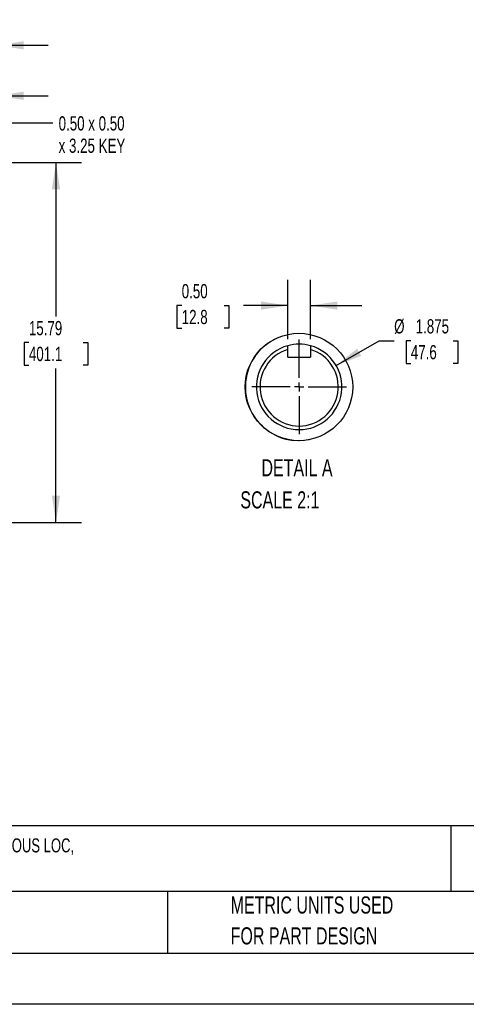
# Model space of a CAD drawing. Header units: inches. Extents: x 0 to 99, y 0 to 76.5.
# Tile 3 of 13: x 36.3 to 55.9, y 0 to 43.2. Entities that reach past the tile are written whole.
import ezdxf

# ---------------------------------------------------------------- set-up
doc = ezdxf.new("R2010")
doc.units = ezdxf.units.IN
doc.header["$LTSCALE"] = 9
doc.header["$MEASUREMENT"] = 0
doc.linetypes.add('CENTERX2', pattern=[0.8, 0.5, -0.1, 0.1, -0.1])
doc.layers.add('CENTER', color=40, linetype='CENTERX2')
doc.layers.add('SLD-DEFPOINTS', color=7, linetype='Continuous')
doc.layers.add('DIMENSIONS', color=140, linetype='Continuous', lineweight=25)
doc.layers.add('TEXT', color=140, linetype='Continuous', lineweight=25)
doc.styles.add('SLDTEXTSTYLE0', font='TXT', dxfattribs={"width": 0.7})
doc.dimstyles.new('SLDDIMSTYLE2', dxfattribs={"dimtxt": 0.625, "dimasz": 1.17, "dimexe": 0, "dimexo": 0.0625, "dimgap": 0.15625, "dimtad": 0, "dimtih": 1, "dimtoh": 1, "dimrnd": 1e-09, "dimzin": 12, "dimdsep": 46, "dimtxsty": 'SLDTEXTSTYLE0', "dimsah": 1, "dimcen": 0.09, "dimadec": 0, "dimazin": 3, "dimtfac": 1, "dimtofl": 0, "dimtmove": 0, "dimatfit": 3, "dimfxl": 0, "dimfrac": 2, "dimtolj": 1, "dimtzin": 12, "dimarcsym": 0})
doc.dimstyles.new('SLDDIMSTYLE3', dxfattribs={"dimtxt": 0.625, "dimasz": 1.17, "dimexe": 0, "dimexo": 0.0625, "dimgap": 0.15625, "dimtad": 0, "dimtih": 1, "dimtoh": 1, "dimrnd": 1e-09, "dimzin": 12, "dimdsep": 46, "dimtxsty": 'SLDTEXTSTYLE0', "dimsah": 1, "dimcen": 0.09, "dimadec": 0, "dimazin": 3, "dimtfac": 1, "dimtmove": 0, "dimatfit": 0, "dimfxl": 0, "dimfrac": 2, "dimtolj": 1, "dimtzin": 12, "dimarcsym": 0})
doc.dimstyles.new('SLDDIMSTYLE4', dxfattribs={"dimtxt": 0.18, "dimasz": 1.17, "dimexe": 0, "dimexo": 0.0625, "dimgap": 0, "dimtad": 0, "dimtih": 1, "dimtoh": 1, "dimdec": 0, "dimrnd": 1e-09, "dimzin": 0, "dimdsep": 46, "dimtxsty": 'Standard', "dimsah": 1, "dimcen": 0.09, "dimadec": 0, "dimazin": 0, "dimtfac": 1.17, "dimtdec": 0, "dimtofl": 0, "dimtmove": 0, "dimatfit": 3, "dimfxl": 0, "dimfrac": 2, "dimtolj": 1, "dimtzin": 0, "dimarcsym": 0})
doc.dimstyles.new('SLDDIMSTYLE7', dxfattribs={"dimtxt": 0.625, "dimasz": 1.17, "dimexe": 0, "dimexo": 0.0625, "dimgap": 0.15625, "dimtad": 0, "dimtih": 1, "dimtoh": 1, "dimdec": 3, "dimlfac": 0.5, "dimrnd": 1e-09, "dimzin": 12, "dimdsep": 46, "dimtxsty": 'SLDTEXTSTYLE0', "dimsah": 1, "dimcen": 0, "dimadec": 0, "dimazin": 3, "dimtfac": 1, "dimtdec": 3, "dimtofl": 0, "dimtmove": 0, "dimatfit": 3, "dimfxl": 0, "dimfrac": 2, "dimtolj": 1, "dimtzin": 12, "dimarcsym": 0})
doc.dimstyles.new('SLDDIMSTYLE8', dxfattribs={"dimtxt": 0.625, "dimasz": 1.17, "dimexe": 0, "dimexo": 0.0625, "dimgap": 0.15625, "dimtad": 0, "dimtih": 1, "dimtoh": 1, "dimlfac": 0.5, "dimrnd": 1e-09, "dimzin": 0, "dimdsep": 46, "dimtxsty": 'SLDTEXTSTYLE0', "dimsah": 1, "dimcen": 0.09, "dimadec": 0, "dimazin": 0, "dimtfac": 1, "dimtmove": 0, "dimatfit": 0, "dimfxl": 0, "dimfrac": 2, "dimtolj": 1, "dimtzin": 12, "dimarcsym": 0})

# ---------------------------------------------------------------- blocks, each defined once
blk = doc.blocks.new('SW_NOTE_0')
at = {"layer": 'TEXT', "color": 0, "linetype": 'CENTERX2', "lineweight": 18, "char_height": 0.612, "attachment_point": 1, "style": 'SLDTEXTSTYLE0'}
for s, insert in [('TOSHIBA SD SERIES PREMIUM EFFICIENCY AC INDUCTION MOTOR, GENERAL PURPOSE, INVERTER RATED & HAZARDOUS LOC,', (0, 0.789)), ('40HP, 3-PH, 230/460 VAC, 3600RPM, TEFC, 324TS FRAME, CAST IRON, RIGID BASE ONLY MOUNT', (0, -0.177))]:
    blk.add_mtext(s, dxfattribs=dict(at, insert=insert))
blk = doc.blocks.new('SW_NOTE_0_3')
at = {"layer": 'TEXT', "color": 0, "linetype": 'CENTERX2', "lineweight": 18, "char_height": 0.75, "attachment_point": 1, "style": 'SLDTEXTSTYLE0'}
for s, insert in [('PART DIMENSIONS MAY DIFFER SLIGHTLY', (0, 0.967)), ("DUE TO MANUFACTURER'S VARIANCES", (0, -0.388))]:
    blk.add_mtext(s, dxfattribs=dict(at, insert=insert))
blk = doc.blocks.new('SW_NOTE_0_6')
at = {"layer": 'TEXT', "color": 0, "linetype": 'CENTERX2', "lineweight": 18, "char_height": 0.75, "attachment_point": 1, "style": 'SLDTEXTSTYLE0'}
for s, insert in [('METRIC UNITS USED', (0, 0.967)), ('FOR PART DESIGN', (0, -0.388))]:
    blk.add_mtext(s, dxfattribs=dict(at, insert=insert))
blk = doc.blocks.new('_D_5')
at = {"layer": 'DIMENSIONS'}
for p, q in [((31.545, 36.947), (34.998, 36.947)), ((35.538, 36.947), (38.98, 36.947)), ((37.855, 36.947), (37.855, 30.187)), ((36.666, 29.051), (36.456, 29.051)), ((36.456, 29.051), (36.456, 28.057)), ((39.043, 29.051), (39.253, 29.051)), ((39.253, 29.051), (39.253, 28.057)), ((36.456, 28.057), (36.666, 28.057)), ((37.855, 21.157), (37.855, 27.917)), ((39.253, 28.057), (39.043, 28.057)), ((28.356, 21.157), (31.248, 21.157)), ((31.788, 21.157), (38.98, 21.157))]:
    blk.add_line(p, q, dxfattribs=at)
for points in [[(37.855, 36.947), (37.675, 35.777), (38.035, 35.777)], [(37.855, 21.157), (38.035, 22.327), (37.675, 22.327)]]:
    blk.add_solid(points, dxfattribs=at)
at = {"layer": 'DIMENSIONS', "char_height": 0.625, "attachment_point": 1, "style": 'SLDTEXTSTYLE0'}
for s, insert in [('15.79', (36.666, 29.997)), ('401.1', (36.666, 28.863))]:
    blk.add_mtext(s, dxfattribs=dict(at, insert=insert))
blk = doc.blocks.new('_D_8')
at = {"layer": 'DIMENSIONS'}
for p, q in [((31.518, 29.928), (31.518, 41.006)), ((35.268, 29.569), (35.268, 41.006)), ((31.518, 39.881), (29.268, 39.881)), ((32.465, 39.879), (32.255, 39.879)), ((32.255, 39.879), (32.255, 38.885)), ((34.322, 39.879), (34.532, 39.879)), ((34.532, 39.879), (34.532, 38.885)), ((35.268, 39.881), (37.518, 39.881)), ((32.255, 38.885), (32.465, 38.885)), ((34.532, 38.885), (34.322, 38.885))]:
    blk.add_line(p, q, dxfattribs=at)
for points in [[(31.518, 39.881), (30.348, 40.061), (30.348, 39.701)], [(35.268, 39.881), (36.438, 39.701), (36.438, 40.061)]]:
    blk.add_solid(points, dxfattribs=at)
at = {"layer": 'DIMENSIONS', "char_height": 0.625, "attachment_point": 1, "style": 'SLDTEXTSTYLE0'}
for s, insert in [('3.75', (32.465, 40.825)), ('95.3', (32.465, 39.691))]:
    blk.add_mtext(s, dxfattribs=dict(at, insert=insert))
blk = doc.blocks.new('_D_9')
at = {"layer": 'DIMENSIONS'}
for p, q in [((31.095, 40.151), (31.095, 43.223)), ((35.268, 37.217), (35.268, 43.223)), ((31.095, 42.098), (28.845, 42.098)), ((31.993, 42.096), (31.783, 42.096)), ((31.783, 42.096), (31.783, 41.103)), ((34.371, 42.096), (34.581, 42.096)), ((34.581, 42.096), (34.581, 41.103)), ((35.268, 42.098), (37.518, 42.098)), ((31.783, 41.103), (31.993, 41.103)), ((34.581, 41.103), (34.371, 41.103)), ((31.095, 37.397), (31.095, 39.611)), ((35.268, 29.569), (35.268, 36.677))]:
    blk.add_line(p, q, dxfattribs=at)
for points in [[(31.095, 42.098), (29.925, 42.278), (29.925, 41.918)], [(35.268, 42.098), (36.438, 41.918), (36.438, 42.278)]]:
    blk.add_solid(points, dxfattribs=at)
at = {"layer": 'DIMENSIONS', "char_height": 0.625, "attachment_point": 1, "style": 'SLDTEXTSTYLE0'}
for s, insert in [('4.17', (32.253, 43.042)), ('106.0', (31.993, 41.908))]:
    blk.add_mtext(s, dxfattribs=dict(at, insert=insert))
blk = doc.blocks.new('SW_NOTE_0_7')
at = {"layer": 'TEXT', "color": 0, "linetype": 'CENTERX2', "lineweight": 18, "char_height": 0.625, "attachment_point": 1, "style": 'SLDTEXTSTYLE0'}
for s, insert in [('0.50 x 0.50', (0.256, 0.285)), ('x 3.25 KEY', (0.256, -0.695))]:
    blk.add_mtext(s, dxfattribs=dict(at, insert=insert))
blk = doc.blocks.new('_D_24')
at = {"layer": 'DIMENSIONS'}
for p, q in [((50.152, 28.04), (52.038, 29.129)), ((52.038, 29.129), (52.7, 29.129)), ((53.432, 29.129), (53.223, 29.129)), ((53.223, 29.129), (53.223, 28.135)), ((55.29, 29.129), (55.5, 29.129)), ((55.5, 29.129), (55.5, 28.135)), ((53.223, 28.135), (53.432, 28.135)), ((55.5, 28.135), (55.29, 28.135))]:
    blk.add_line(p, q, dxfattribs=at)
blk.add_solid([(50.152, 28.04), (51.256, 28.47), (51.076, 28.781)], dxfattribs=at)
at = {"layer": 'DIMENSIONS', "char_height": 0.625, "attachment_point": 1, "style": 'SLDTEXTSTYLE0'}
for s, insert in [('%%c', (52.7, 30.075)), ('1.875', (53.645, 30.075)), ('47.6', (53.432, 28.941))]:
    blk.add_mtext(s, dxfattribs=dict(at, insert=insert))
blk = doc.blocks.new('_D_25')
at = {"layer": 'DIMENSIONS'}
for p, q in [((48.027, 29.195), (48.027, 31.798)), ((49.031, 29.195), (49.031, 31.798)), ((43.375, 30.672), (43.166, 30.672)), ((43.166, 30.672), (43.166, 29.678)), ((45.233, 30.672), (45.443, 30.672)), ((45.443, 30.672), (45.443, 29.678)), ((48.027, 30.673), (46.08, 30.673)), ((49.031, 30.673), (51.281, 30.673)), ((43.166, 29.678), (43.375, 29.678)), ((45.443, 29.678), (45.233, 29.678))]:
    blk.add_line(p, q, dxfattribs=at)
for points in [[(48.027, 30.673), (46.857, 30.853), (46.857, 30.493)], [(49.031, 30.673), (50.201, 30.493), (50.201, 30.853)]]:
    blk.add_solid(points, dxfattribs=at)
at = {"layer": 'DIMENSIONS', "char_height": 0.625, "attachment_point": 1, "style": 'SLDTEXTSTYLE0'}
for s, insert in [('0.50', (43.375, 31.618)), ('12.8', (43.375, 30.484))]:
    blk.add_mtext(s, dxfattribs=dict(at, insert=insert))
blk = doc.blocks.new('SW_CENTERMARKSYMBOL_2')
at = {"layer": 'CENTER', "color": 0}
for p, q in [((0, 0.4), (0, 2.075)), ((-0.4, 0), (-2.075, 0)), ((0, 0), (-0.2, 0)), ((0, 0), (0, 0.2)), ((0, 0), (0, -0.2)), ((0, 0), (0.2, 0)), ((0.4, 0), (2.075, 0)), ((0, -0.4), (0, -2.075))]:
    blk.add_line(p, q, dxfattribs=at)

msp = doc.modelspace()

# ---------------------------------------------------------------- linework, layer by layer
for p, q in [((46.9177, 28.8294), (47.0741, 28.9622)), ((47.1314, 29.0054), (47.2655, 29.0963)), ((47.3726, 29.1597), (47.4609, 29.2066)), ((46.729, 28.6329), (46.8936, 28.8066)), ((48.0267, 28.7455), (48.0267, 28.9095)), ((48.0267, 28.409), (48.0267, 28.7455)), ((49.0307, 28.9095), (49.0307, 28.7455)), ((49.0307, 28.7455), (49.0307, 28.409)), ((48.0267, 28.409), (49.0307, 28.409)), ((48.5026, 24.7422), (48.2844, 24.754)), ((48.7381, 24.7521), (48.5591, 24.7424)), ((48.9648, 24.7842), (48.84, 24.7637))]:
    msp.add_line(p, q)
at = {"color": 7, "linetype": 'Continuous'}
msp.add_line((99.0009, 0.0009), (0.0009, 0.0009), dxfattribs=at)
for centre, radius, start, end in [((48.5287, 27.1029), 1.875, 74.47154, 105.52846), ((48.5281, 27.103), 2.3617, 139.66823, 263.56901), ((48.5287, 27.1029), 1.875, 105.52843, 74.47157), ((48.5287, 27.1029), 1.7175, 106.99352, 73.00648)]:
    msp.add_arc(centre, radius, start, end)
at = {"layer": 'SLD-DEFPOINTS'}
msp.add_circle((48.521, 27.1002), 2.3581, dxfattribs=at)
at = {"layer": 'TEXT'}
for p, q in [((96.75, 7.84), (2.25, 7.84)), ((55.1902, 7.84), (55.1902, 4.95)), ((96.75, 4.95), (2.25, 4.95)), ((42.7488, 4.95), (42.7488, 2.25)), ((2.25, 2.25), (96.75, 2.25))]:
    msp.add_line(p, q, dxfattribs=at)

# ---------------------------------------------------------------- block references
at = {"layer": 'CENTER'}
msp.add_blockref('SW_CENTERMARKSYMBOL_2', (48.5287, 27.1029), dxfattribs=at)
at = {"layer": 'TEXT', "linetype": 'CENTERX2', "lineweight": 18}
for name, p in [('SW_NOTE_0_7', (37.7154, 38.6977)), ('SW_NOTE_0', (2.779, 6.4938)), ('SW_NOTE_0_3', (19.5305, 3.7685)), ('SW_NOTE_0_6', (45.5238, 3.7685))]:
    msp.add_blockref(name, p, dxfattribs=at)

# ---------------------------------------------------------------- texts
at = {"layer": 'TEXT', "linetype": 'CENTERX2', "lineweight": 18, "char_height": 0.75, "style": 'SLDTEXTSTYLE0'}
for s, insert, attachment_point in [('DETAIL A', (48.4362, 23.9278), 2), ('SCALE 2:1', (45.9481, 22.5196), 1)]:
    msp.add_mtext(s, dxfattribs=dict(at, insert=insert, attachment_point=attachment_point))

# ---------------------------------------------------------------- dimensions: what is measured, and where the dimension line sits
at = {"layer": 'DIMENSIONS'}
for base, p1, p2, dimstyle, picture, middle in [((31.0951, 42.0977), (35.2684, 29.1186), (31.0951, 36.9469), 'SLDDIMSTYLE3', '_D_9', (33.1818, 42.0977)), ((35.2684, 39.8806), (31.5184, 29.4784), (35.2684, 29.1186), 'SLDDIMSTYLE3', '_D_8', (33.3934, 39.8806)), ((48.0267, 30.6732), (49.0307, 28.7455), (48.0267, 28.7455), 'SLDDIMSTYLE8', '_D_25', (44.3043, 30.6732))]:
    dim = msp.add_linear_dim(base=base, p1=p1, p2=p2, dimstyle=dimstyle, dxfattribs=at)
    dim.commit()
    dim.dimension.update_dxf_attribs({"geometry": picture, "text_midpoint": middle, "dimtype": 160})
dim = msp.add_linear_dim(base=(37.8546, 21.1575), p1=(31.0951, 36.9469), p2=(27.9062, 21.1575), angle=90, dimstyle='SLDDIMSTYLE2', dxfattribs=at)
dim.commit()
dim.dimension.update_dxf_attribs({"geometry": '_D_5', "text_midpoint": (37.8546, 29.0522), "dimtype": 160})
dim = msp.add_diameter_dim_2p(p1=(46.9049, 26.1654), p2=(50.1525, 28.0404), dimstyle='SLDDIMSTYLE7', dxfattribs=at)
dim.commit()
dim.dimension.update_dxf_attribs({"geometry": '_D_24', "text_midpoint": (54.3613, 29.1292), "dimtype": 163})

# ---------------------------------------------------------------- leaders
at = {"layer": 'TEXT', "linetype": 'CENTERX2', "lineweight": 18}
msp.add_leader([(34.0147, 29.4166), (35.4654, 38.6977), (37.7154, 38.6977)], dimstyle='SLDDIMSTYLE4', dxfattribs=at)

doc.saveas('drawing.dxf')
